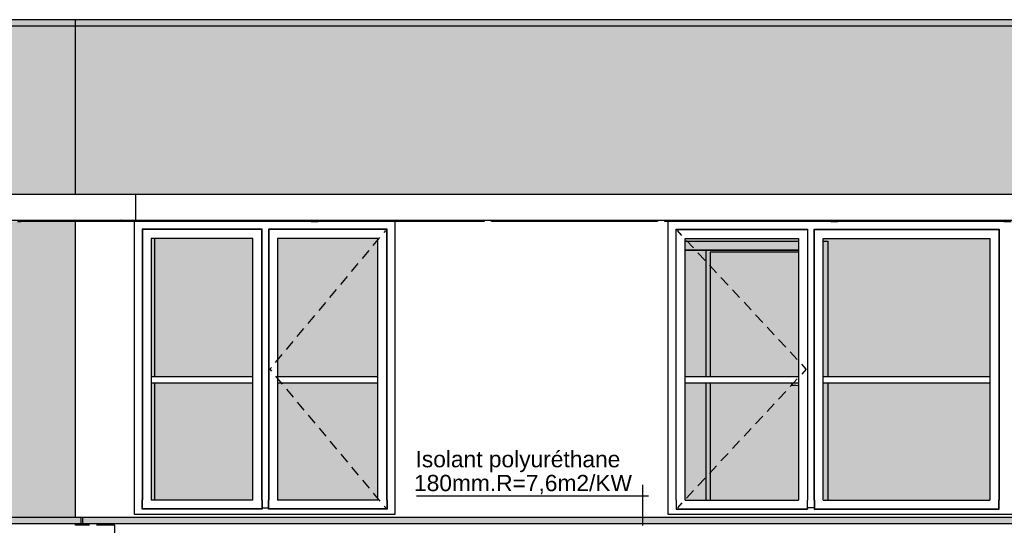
# Model space of a CAD drawing. Header units: millimetres. Extents: x 256333 to 598543, y -23220 to 10679.
# Tile 14 of 45: x 284157 to 291717, y -17964 to -14080. Entities that reach past the tile are written whole.
import ezdxf

# ---------------------------------------------------------------- set-up
doc = ezdxf.new("R2010")
doc.units = ezdxf.units.MM
doc.header["$MEASUREMENT"] = 0
doc.linetypes.add('Lignes cachées', pattern=[195.611112, 141.111112, -54.5])
doc.layers.add('COUPE', color=7, linetype='Continuous')
doc.styles.add('STYLE_GENERE_3', font='arial.ttf')

msp = doc.modelspace()

# ---------------------------------------------------------------- hatches: boundary and pattern name
at = {"layer": 'COUPE', "linetype": 'Continuous'}
for color, points in [(9, [(284583.759, -14080.342), (276032.766, -14080.342), (276032.766, -15100.342), (276805.244, -15100.342), (276805.244, -15320.342), (276804.686, -15320.342), (276804.686, -15421.322), (284583.759, -15421.322)]), (9, [(284583.759, -14080.342), (284583.759, -15421.322), (297197.711, -15421.322), (297197.711, -14080.342)]), (9, [(276032.766, -15621.322), (276032.766, -17900.342), (284583.759, -17900.342), (284583.759, -15630.342), (283302.613, -15630.342), (283302.613, -17880.342), (278101.813, -17880.343), (278101.813, -15630.342), (276177.333, -15630.342), (276177.333, -15621.322)]), (254, [(285947.182, -15760.442), (285167.182, -15760.442), (285167.182, -16820.342), (285947.182, -16820.342)]), (254, [(286907.182, -15760.442), (286137.182, -15760.442), (286137.182, -16820.342), (286907.182, -16820.342)]), (254, [(290136.209, -15760.442), (289266.209, -15760.442), (289266.209, -16820.342), (290136.209, -16820.342)]), (254, [(290326.209, -16820.342), (291606.209, -16820.342), (291606.209, -15760.442), (290326.209, -15760.442)]), (254, [(285167.182, -16870.342), (285167.182, -17770.342), (285947.182, -17770.342), (285947.182, -16870.342)]), (254, [(286137.182, -16870.342), (286137.182, -17770.342), (286907.182, -17770.342), (286907.182, -16870.342)]), (254, [(289266.209, -16870.342), (289266.209, -17770.342), (290136.209, -17770.342), (290136.209, -16870.342)]), (254, [(290326.209, -17770.342), (291606.209, -17770.342), (291606.209, -16870.342), (290326.209, -16870.342)]), (256, [(284629.558, -17950.342), (284629.558, -17900.342), (268255.286, -17900.342), (268255.286, -17950.342)]), (256, [(297168.321, -17950.342), (297168.321, -17900.342), (284641.529, -17900.342), (284641.529, -17950.342)])]:
    msp.add_hatch(color=color, dxfattribs=at).paths.add_polyline_path(points, flags=0)

# ---------------------------------------------------------------- linework, layer by layer
for p, q in [((299334.481, -14130.342), (268140.115, -14130.342)), ((284583.759, -14080.342), (276032.766, -14080.342)), ((297364.71, -14080.342), (284583.759, -14080.342)), ((284583.759, -15421.322), (284583.759, -14080.342)), ((276810.85, -15421.322), (285049.013, -15421.322)), ((284590.175, -15421.322), (284594.031, -15421.322)), ((285049.013, -15421.322), (285047.589, -15421.322)), ((285049.013, -15621.322), (285049.013, -15421.322)), ((285049.013, -15421.322), (293093.935, -15421.322)), ((276810.85, -15621.322), (285049.013, -15621.322)), ((284140.313, -15630.342), (284164.308, -15630.342)), ((284164.308, -15630.342), (284164.308, -15621.322)), ((284933.339, -15630.342), (284164.308, -15630.342)), ((284583.759, -17900.342), (284583.759, -15630.342)), ((284935.94, -15621.322), (284933.339, -15621.322)), ((284933.339, -15621.322), (284933.339, -15630.342)), ((284960.523, -15630.342), (284933.339, -15630.342)), ((284960.523, -15630.342), (284960.523, -15621.322)), ((285040.114, -15630.342), (284960.523, -15630.342)), ((285037.183, -17880.342), (285037.183, -15630.342)), ((285040.114, -15630.342), (285040.114, -15621.322)), ((286393.935, -15630.342), (285040.114, -15630.342)), ((285049.013, -15621.322), (285047.589, -15621.322)), ((285049.013, -15621.322), (293093.935, -15621.322)), ((286393.935, -15621.322), (286393.935, -15630.342)), ((286393.935, -15630.342), (286448.8, -15630.342)), ((286448.8, -15630.342), (286448.8, -15621.322)), ((287723.935, -15630.342), (286448.8, -15630.342)), ((287037.182, -15630.342), (287037.182, -17880.342)), ((287723.935, -15621.322), (287723.935, -15630.342)), ((287778.8, -15630.342), (287778.8, -15621.322)), ((289053.935, -15630.342), (287778.8, -15630.342)), ((289053.935, -15621.322), (289053.935, -15630.342)), ((289108.8, -15630.342), (289108.8, -15621.322)), ((290383.935, -15630.342), (289108.8, -15630.342)), ((289136.209, -17880.342), (289136.209, -15630.342)), ((290383.935, -15621.322), (290383.935, -15630.342)), ((290383.935, -15630.342), (290438.8, -15630.342)), ((290438.8, -15630.342), (290438.8, -15621.322)), ((291713.935, -15630.342), (290438.8, -15630.342)), ((291713.935, -15621.322), (291713.935, -15630.342)), ((291713.935, -15630.342), (291768.8, -15630.342)), ((285097.182, -15690.442), (285099.182, -15692.442)), ((286017.182, -15690.442), (285097.182, -15690.442)), ((285097.182, -15690.442), (285097.182, -17770.342)), ((286015.182, -15692.442), (285099.182, -15692.442)), ((285099.182, -15692.442), (285099.182, -17770.342)), ((286017.182, -15690.442), (286015.182, -15692.442)), ((286015.182, -17770.342), (286015.182, -15692.442)), ((286017.182, -17770.342), (286017.182, -15690.442)), ((286067.182, -15690.442), (286069.182, -15692.442)), ((286977.182, -15690.442), (286067.182, -15690.442)), ((286067.182, -15690.442), (286067.182, -17770.342)), ((286975.182, -15692.442), (286069.182, -15692.442)), ((286069.182, -15692.442), (286069.182, -17770.342)), ((286955.035, -15714.977), (286967.182, -15700.442)), ((286977.182, -15690.442), (286975.182, -15692.442)), ((286975.182, -17770.342), (286975.182, -15692.442)), ((286977.182, -17770.342), (286977.182, -15690.442)), ((289196.209, -15690.442), (289198.209, -15692.442)), ((289196.209, -17770.342), (289196.209, -15690.442)), ((289196.209, -15690.442), (290206.209, -15690.442)), ((289198.209, -17770.342), (289198.209, -15692.442)), ((289198.209, -15692.442), (290204.209, -15692.442)), ((289241.626, -15738.541), (289206.209, -15700.442)), ((290206.209, -15690.442), (290204.209, -15692.442)), ((290204.209, -15692.442), (290204.209, -17770.342)), ((290206.209, -15690.442), (290206.209, -17770.342)), ((290256.209, -15690.442), (290258.209, -15692.442)), ((290256.209, -17770.342), (290256.209, -15690.442)), ((290256.209, -15690.442), (291676.209, -15690.442)), ((290258.209, -17770.342), (290258.209, -15692.442)), ((290258.209, -15692.442), (291674.209, -15692.442)), ((291676.209, -15690.442), (291674.209, -15692.442)), ((291674.209, -15692.442), (291674.209, -17770.342)), ((291676.209, -15690.442), (291676.209, -17770.342)), ((285947.182, -15760.442), (285167.182, -15760.442)), ((285167.182, -15760.442), (285167.182, -17770.342)), ((285191.674, -15760.442), (285191.674, -16820.342)), ((285947.182, -17770.342), (285947.182, -15760.442)), ((286907.182, -15760.442), (286137.182, -15760.442)), ((286137.182, -15760.442), (286137.182, -17770.342)), ((286871.671, -15814.728), (286922.972, -15753.343)), ((286907.182, -17770.342), (286907.182, -15760.442)), ((289266.209, -17770.342), (289266.209, -15760.442)), ((289266.209, -15760.442), (290136.209, -15760.442)), ((289266.209, -15780.342), (290136.209, -15780.342)), ((289330.139, -15833.754), (289275.67, -15775.161)), ((290136.209, -15760.442), (290136.209, -17770.342)), ((290326.209, -17770.342), (290326.209, -15760.442)), ((290326.209, -15760.442), (291606.209, -15760.442)), ((290326.209, -15780.342), (290362.334, -15780.342)), ((290362.334, -15780.342), (290362.334, -16820.342)), ((291606.209, -15760.442), (291606.209, -17770.342)), ((286788.307, -15914.48), (286839.608, -15853.094)), ((290136.209, -15850.342), (289266.209, -15850.342)), ((289266.209, -15850.442), (290136.209, -15850.442)), ((289418.651, -15928.967), (289364.182, -15870.374)), ((289427.181, -16820.342), (289427.181, -15850.342)), ((290136.209, -15865.342), (289457.181, -15865.342)), ((289457.181, -15865.342), (289457.181, -16820.342)), ((286704.942, -16014.231), (286756.243, -15952.846)), ((289507.163, -16024.181), (289452.694, -15965.588)), ((286621.578, -16113.983), (286672.879, -16052.597)), ((289595.676, -16119.394), (289541.206, -16060.801)), ((286538.213, -16213.734), (286589.515, -16152.349)), ((289684.188, -16214.607), (289629.719, -16156.014)), ((286454.849, -16313.486), (286506.15, -16252.1)), ((289772.7, -16309.821), (289718.231, -16251.228)), ((286371.485, -16413.238), (286422.786, -16351.852)), ((289861.212, -16405.034), (289806.743, -16346.441)), ((286288.12, -16512.989), (286339.421, -16451.604)), ((289949.725, -16500.247), (289895.256, -16441.654)), ((286204.756, -16612.741), (286256.057, -16551.355)), ((290038.237, -16595.46), (289983.768, -16536.868)), ((286121.391, -16712.492), (286172.693, -16651.107)), ((290126.749, -16690.674), (290072.28, -16632.081)), ((286077.182, -16765.392), (286089.328, -16750.858)), ((286077.182, -16765.392), (286089.328, -16779.927)), ((290196.209, -16765.392), (290160.793, -16727.294)), ((290196.209, -16765.392), (290160.793, -16803.491)), ((285167.182, -16820.342), (285947.182, -16820.342)), ((286121.391, -16818.293), (286172.693, -16879.678)), ((286137.182, -16820.342), (286907.182, -16820.342)), ((289266.209, -16820.342), (290136.209, -16820.342)), ((290126.749, -16840.111), (290072.28, -16898.704)), ((290326.209, -16820.342), (291606.209, -16820.342)), ((285167.182, -16870.342), (285947.182, -16870.342)), ((285191.674, -16870.342), (285191.674, -17770.342)), ((286137.182, -16870.342), (286907.182, -16870.342)), ((286204.756, -16918.044), (286256.057, -16979.43)), ((289266.209, -16870.342), (290136.209, -16870.342)), ((289427.181, -17770.342), (289427.181, -16870.342)), ((289457.181, -16870.342), (289457.181, -17770.342)), ((290089.777, -16873.091), (290081.72, -16873.342)), ((290081.72, -16873.342), (290081.72, -16887.342)), ((290081.72, -16887.342), (290089.777, -16887.594)), ((290115.671, -16872.306), (290089.777, -16873.091)), ((290089.777, -16887.594), (290115.671, -16888.379)), ((290136.209, -16871.695), (290115.671, -16872.306)), ((290115.671, -16888.379), (290136.209, -16888.99)), ((290326.209, -16870.342), (291606.209, -16870.342)), ((290362.334, -16870.342), (290362.334, -17770.342)), ((290038.237, -16935.324), (289983.768, -16993.917)), ((286288.12, -17017.796), (286339.421, -17079.181)), ((289949.725, -17030.538), (289895.256, -17089.131)), ((286371.485, -17117.547), (286422.786, -17178.933)), ((289861.212, -17125.751), (289806.743, -17184.344)), ((286454.849, -17217.299), (286506.15, -17278.684)), ((289772.7, -17220.964), (289718.231, -17279.557)), ((286538.213, -17317.05), (286589.515, -17378.436)), ((289684.188, -17316.178), (289629.719, -17374.771)), ((286621.578, -17416.802), (286672.879, -17478.188)), ((289595.676, -17411.391), (289541.206, -17469.984)), ((286704.942, -17516.554), (286756.243, -17577.939)), ((289507.163, -17506.604), (289452.694, -17565.197)), ((289418.651, -17601.818), (289364.182, -17660.41)), ((286788.307, -17616.305), (286839.608, -17677.691)), ((286871.671, -17716.057), (286922.972, -17777.442)), ((289330.139, -17697.031), (289275.67, -17755.624)), ((285097.182, -17840.342), (285097.182, -17770.342)), ((285099.182, -17838.342), (285097.182, -17840.342)), ((286017.182, -17840.342), (285097.182, -17840.342)), ((285099.182, -17838.342), (285099.182, -17770.342)), ((286015.182, -17838.342), (285099.182, -17838.342)), ((285947.182, -17770.342), (285167.182, -17770.342)), ((286015.182, -17770.342), (286015.182, -17838.342)), ((286015.182, -17838.342), (286017.182, -17840.342)), ((286017.158, -17830.342), (286067.206, -17830.342)), ((286017.182, -17770.342), (286017.182, -17840.342)), ((286067.182, -17840.342), (286067.182, -17770.342)), ((286069.182, -17838.342), (286067.182, -17840.342)), ((286977.182, -17840.342), (286067.182, -17840.342)), ((286069.182, -17838.342), (286069.182, -17770.342)), ((286975.182, -17838.342), (286069.182, -17838.342)), ((286907.182, -17770.342), (286137.182, -17770.342)), ((286955.035, -17815.808), (286967.182, -17830.342)), ((286975.182, -17770.342), (286975.182, -17838.342)), ((286975.182, -17838.342), (286977.182, -17840.342)), ((286977.182, -17770.342), (286977.182, -17840.342)), ((289196.209, -17770.342), (289196.209, -17840.342)), ((289198.209, -17838.342), (289196.209, -17840.342)), ((289196.209, -17840.342), (290206.209, -17840.342)), ((289198.209, -17770.342), (289198.209, -17838.342)), ((289198.209, -17838.342), (290204.209, -17838.342)), ((289241.626, -17792.244), (289206.209, -17830.342)), ((289266.209, -17770.342), (290136.209, -17770.342)), ((290204.209, -17838.342), (290204.209, -17770.342)), ((290204.209, -17838.342), (290206.209, -17840.342)), ((290206.209, -17840.342), (290206.209, -17770.342)), ((290256.209, -17830.342), (290206.209, -17830.342)), ((290256.209, -17770.342), (290256.209, -17840.342)), ((290258.209, -17838.342), (290256.209, -17840.342)), ((290256.209, -17840.342), (291676.209, -17840.342)), ((290258.209, -17770.342), (290258.209, -17838.342)), ((290258.209, -17838.342), (291674.209, -17838.342)), ((290326.209, -17770.342), (291606.209, -17770.342)), ((291674.209, -17838.342), (291674.209, -17770.342)), ((291674.209, -17838.342), (291676.209, -17840.342)), ((291676.209, -17840.342), (291676.209, -17770.342)), ((268255.286, -17900.342), (284629.558, -17900.342)), ((284629.558, -17900.342), (284641.529, -17900.342)), ((284629.558, -17950.342), (284629.558, -17900.342)), ((284641.529, -17900.342), (297168.321, -17900.342)), ((284641.529, -17950.342), (284641.529, -17900.342)), ((287037.182, -17880.342), (285037.183, -17880.342)), ((295932.334, -17880.342), (289136.209, -17880.342)), ((268255.286, -17950.342), (284629.558, -17950.342)), ((284583.759, -17962.896), (284583.759, -17950.342)), ((284629.558, -17950.342), (284641.529, -17950.342)), ((284641.529, -17950.342), (297168.321, -17950.342))]:
    msp.add_line(p, q, dxfattribs=at)
at = {"layer": 'COUPE'}
for p, q in [((288942.136, -17965.188), (288942.136, -17651.962)), ((288984.232, -17740.305), (287204.512, -17740.305))]:
    msp.add_line(p, q, dxfattribs=at)
at = {"layer": 'COUPE', "linetype": 'Lignes cachées'}
for p, q in [((284886.914, -17962.896), (284583.759, -17962.896)), ((284886.914, -18080.342), (284886.914, -17962.896))]:
    msp.add_line(p, q, dxfattribs=at)

# ---------------------------------------------------------------- texts
at = {"layer": 'COUPE', "style": 'STYLE_GENERE_3'}
for s, p in [('Isolant polyuréthane', (287195.84, -17518.349)), ('180mm.R=7,6m2/KW', (287184.243, -17701.617))]:
    msp.add_text(s, height=125, dxfattribs=at).set_placement(p)

doc.saveas('drawing.dxf')
